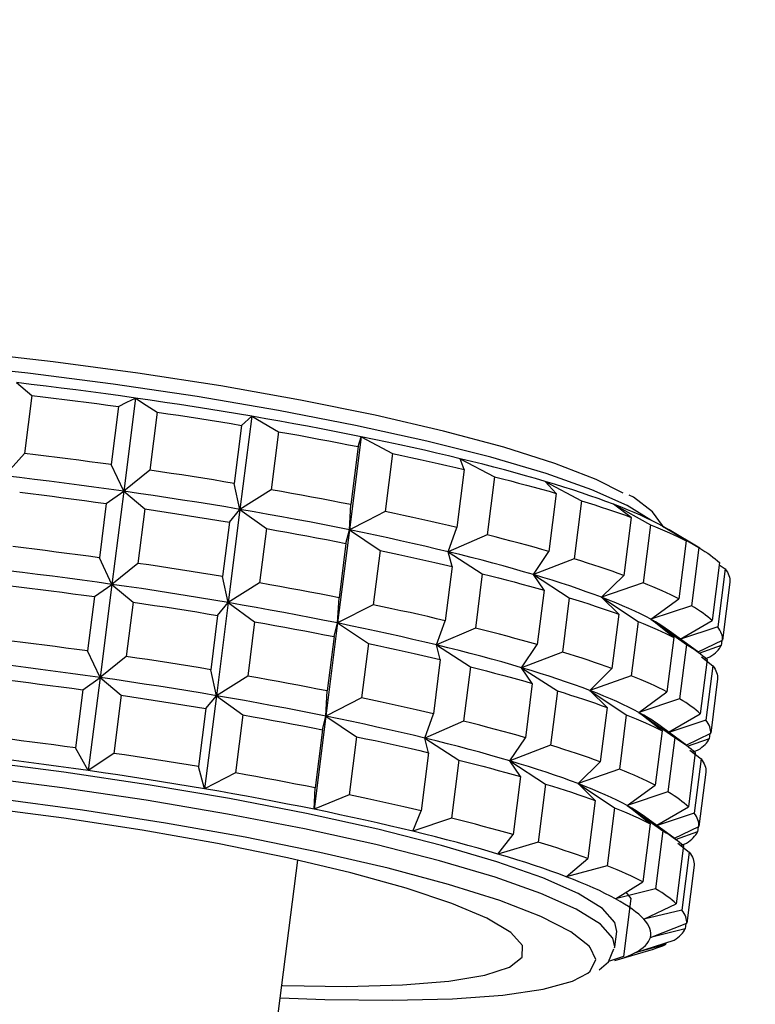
# Model space of a CAD drawing. Header units: millimetres. Extents: x -25785 to 64215, y 1802 to 45092.
# Tile 30 of 53: x 19415 to 19439, y 30822 to 30855. Entities that reach past the tile are written whole.
import ezdxf

# ---------------------------------------------------------------- set-up
doc = ezdxf.new("R2010")
doc.units = ezdxf.units.MM
doc.header["$MEASUREMENT"] = 0
doc.linetypes.add('CONTINU', pattern=[0])
for name, color, linetype in [('0_35___________', 7, 'Continuous'), ('LOC', 4, 'CONTINU'), ('PLAN', 7, 'CONTINU')]:
    doc.layers.add(name, color=color, linetype=linetype)
doc.styles.add('FDBES', font='simplex.shx')

# ---------------------------------------------------------------- blocks, each defined once
blk = doc.blocks.new('A$C7EBD59A9')
at = {"layer": 'PLAN', "color": 0, "linetype": 'Continuous'}
for p, q in [((182.603, 219.919), (183.101, 219.606)), ((186.109, 219.909), (186.109, 217.168)), ((189.284, 219.506), (189.542, 219.807)), ((189.542, 219.807), (189.542, 217.066)), ((189.542, 219.807), (190.379, 219.458)), ((192.738, 219.319), (192.787, 219.616)), ((192.787, 219.616), (192.787, 216.875)), ((183.101, 219.606), (183.101, 217.898)), ((185.65, 219.599), (185.65, 217.891)), ((186.788, 219.581), (186.788, 217.872)), ((189.284, 219.506), (189.284, 217.798)), ((190.379, 219.458), (190.379, 217.75)), ((195.895, 219.044), (195.733, 219.342)), ((195.733, 219.342), (196.796, 218.942)), ((192.738, 219.319), (192.738, 217.611)), ((193.754, 219.243), (193.754, 217.535)), ((195.895, 219.044), (195.895, 217.335)), ((196.796, 218.942), (196.796, 217.234)), ((198.279, 218.995), (199.403, 218.566)), ((198.647, 218.69), (198.279, 218.995)), ((198.647, 218.69), (198.647, 216.981)), ((199.403, 218.566), (199.403, 216.857)), ((200.9, 218.268), (200.339, 218.586)), ((200.339, 218.586), (201.485, 218.127)), ((200.9, 218.268), (200.9, 216.56)), ((183.101, 217.898), (182.603, 217.178)), ((186.109, 217.168), (185.65, 217.891)), ((201.485, 218.127), (201.485, 216.418)), ((202.578, 217.795), (201.843, 218.13)), ((201.843, 218.13), (202.971, 217.64)), ((203.001, 217.627), (202.05, 218.044)), ((186.788, 217.872), (186.109, 217.168)), ((189.542, 217.066), (189.284, 217.798)), ((190.379, 217.75), (189.542, 217.066)), ((202.578, 217.795), (202.578, 216.087)), ((202.971, 217.64), (202.971, 215.932)), ((195.733, 216.601), (195.895, 217.335)), ((185.65, 216.748), (186.109, 217.168)), ((186.109, 217.168), (186.109, 214.427)), ((186.109, 217.168), (186.788, 216.73)), ((189.284, 216.655), (189.542, 217.066)), ((189.542, 217.066), (189.542, 214.325)), ((189.542, 217.066), (190.379, 216.607)), ((196.796, 217.234), (195.733, 216.601)), ((203.622, 217.285), (203.622, 215.577)), ((203.622, 217.214), (203.812, 217.122)), ((203.812, 217.122), (203.812, 215.414)), ((185.65, 216.748), (185.65, 215.149)), ((192.738, 216.468), (192.787, 216.875)), ((192.787, 216.875), (192.787, 214.134)), ((192.787, 216.875), (193.754, 216.392)), ((198.279, 216.254), (198.647, 216.981)), ((199.403, 216.857), (198.279, 216.254)), ((203.999, 216.756), (203.999, 215.048)), ((186.788, 216.73), (186.788, 215.131)), ((189.284, 216.655), (189.284, 215.057)), ((190.379, 216.607), (190.379, 215.009)), ((192.738, 216.468), (192.738, 214.87)), ((195.895, 216.193), (195.733, 216.601)), ((195.733, 216.601), (196.796, 216.091)), ((200.339, 215.845), (200.9, 216.56)), ((193.754, 216.392), (193.754, 214.793)), ((195.895, 216.193), (195.895, 214.594)), ((198.279, 216.254), (199.403, 215.715)), ((198.647, 215.839), (198.279, 216.254)), ((201.485, 216.418), (200.339, 215.845)), ((196.796, 216.091), (196.796, 214.492)), ((201.843, 215.389), (202.578, 216.087)), ((202.971, 215.932), (201.843, 215.389)), ((198.647, 215.839), (198.647, 214.24)), ((199.403, 215.715), (199.403, 214.116)), ((200.9, 215.417), (200.339, 215.845)), ((200.339, 215.845), (201.485, 215.276)), ((200.9, 215.417), (200.9, 213.819)), ((202.578, 214.944), (201.843, 215.389)), ((201.843, 215.389), (202.971, 214.789)), ((202.771, 214.925), (203.622, 215.577)), ((203.812, 215.414), (202.78, 214.92)), ((186.109, 214.427), (185.65, 215.149)), ((186.788, 215.131), (186.109, 214.427)), ((189.542, 214.325), (189.284, 215.057)), ((201.485, 215.276), (201.485, 213.677)), ((203.354, 214.603), (202.386, 215.138)), ((203.333, 214.615), (203.999, 215.048)), ((203.977, 215.034), (203.977, 214.883)), ((190.379, 215.009), (189.542, 214.325)), ((192.787, 214.134), (192.738, 214.87)), ((193.754, 214.793), (192.787, 214.134)), ((202.578, 214.944), (202.578, 213.345)), ((202.971, 214.789), (202.971, 213.19)), ((203.977, 214.883), (203.36, 214.577)), ((195.733, 213.86), (195.895, 214.594)), ((196.796, 214.492), (195.733, 213.86)), ((203.45, 214.483), (203.812, 214.271)), ((203.541, 214.43), (203.695, 214.518)), ((185.65, 214.007), (186.109, 214.427)), ((186.109, 214.427), (186.109, 211.686)), ((186.109, 214.427), (186.788, 213.989)), ((189.284, 213.914), (189.542, 214.325)), ((189.542, 214.325), (189.542, 211.584)), ((189.542, 214.325), (190.379, 213.866)), ((198.279, 213.512), (198.647, 214.24)), ((203.622, 214.434), (203.622, 212.836)), ((203.812, 214.271), (203.812, 212.673)), ((185.65, 214.007), (185.65, 212.408)), ((186.788, 213.989), (186.788, 212.39)), ((189.284, 213.914), (189.284, 212.316)), ((190.379, 213.866), (190.379, 212.268)), ((192.738, 213.727), (192.787, 214.134)), ((192.787, 214.134), (192.787, 211.392)), ((192.787, 214.134), (193.754, 213.651)), ((199.403, 214.116), (198.279, 213.512)), ((203.999, 213.905), (203.999, 212.307)), ((192.738, 213.727), (192.738, 212.129)), ((193.754, 213.651), (193.754, 212.052)), ((195.895, 213.452), (195.733, 213.86)), ((195.733, 213.86), (196.796, 213.35)), ((200.339, 213.104), (200.9, 213.819)), ((201.485, 213.677), (200.339, 213.104)), ((195.895, 213.452), (195.895, 211.853)), ((196.796, 213.35), (196.796, 211.751)), ((198.279, 213.512), (199.403, 212.973)), ((198.647, 213.097), (198.279, 213.512)), ((201.843, 212.648), (202.578, 213.345)), ((198.647, 213.097), (198.647, 211.499)), ((200.9, 212.676), (200.339, 213.104)), ((200.339, 213.104), (201.485, 212.534)), ((202.971, 213.19), (201.843, 212.648)), ((199.403, 212.973), (199.403, 211.375)), ((202.771, 212.184), (203.622, 212.836)), ((200.9, 212.676), (200.9, 211.078)), ((201.485, 212.534), (201.485, 210.936)), ((202.578, 212.203), (201.843, 212.648)), ((201.843, 212.648), (202.971, 212.048)), ((203.812, 212.673), (202.78, 212.179)), ((186.109, 211.686), (185.65, 212.408)), ((186.788, 212.39), (186.109, 211.686)), ((189.542, 211.584), (189.284, 212.316)), ((190.379, 212.268), (189.542, 211.584)), ((203.354, 211.862), (202.386, 212.397)), ((202.578, 212.203), (202.578, 210.604)), ((203.333, 211.874), (203.999, 212.307)), ((203.977, 212.142), (203.36, 211.836)), ((203.977, 212.293), (203.977, 212.142)), ((192.787, 211.392), (192.738, 212.129)), ((193.754, 212.052), (192.787, 211.392)), ((195.733, 211.119), (195.895, 211.853)), ((202.971, 212.048), (202.971, 210.449)), ((185.65, 211.266), (186.109, 211.686)), ((186.109, 211.686), (186.109, 208.945)), ((186.109, 211.686), (186.788, 211.247)), ((189.284, 211.173), (189.542, 211.584)), ((189.542, 211.584), (189.542, 208.843)), ((189.542, 211.584), (190.379, 211.125)), ((196.796, 211.751), (195.733, 211.119)), ((203.45, 211.742), (203.812, 211.53)), ((203.541, 211.689), (203.695, 211.777)), ((203.622, 211.693), (203.622, 210.094)), ((192.738, 210.986), (192.787, 211.392)), ((192.787, 211.392), (192.787, 208.651)), ((192.787, 211.392), (193.754, 210.91)), ((198.279, 210.771), (198.647, 211.499)), ((199.403, 211.375), (198.279, 210.771)), ((203.812, 211.53), (203.812, 209.932)), ((185.65, 211.266), (185.65, 209.557)), ((186.788, 211.247), (186.788, 209.539)), ((189.284, 211.173), (189.284, 209.465)), ((190.379, 211.125), (190.379, 209.417)), ((195.895, 210.711), (195.733, 211.119)), ((195.733, 211.119), (196.796, 210.609)), ((200.339, 210.363), (200.9, 211.078)), ((203.999, 211.164), (203.999, 209.566)), ((192.738, 210.986), (192.738, 209.278)), ((193.754, 210.91), (193.754, 209.201)), ((195.895, 210.711), (195.895, 209.002)), ((198.647, 210.356), (198.279, 210.771)), ((198.279, 210.771), (199.403, 210.232)), ((201.485, 210.936), (200.339, 210.363)), ((196.796, 210.609), (196.796, 208.9)), ((201.843, 209.906), (202.578, 210.604)), ((202.971, 210.449), (201.843, 209.906)), ((198.647, 210.356), (198.647, 208.648)), ((199.403, 210.232), (199.403, 208.524)), ((200.339, 210.363), (201.485, 209.793)), ((200.9, 209.935), (200.339, 210.363)), ((200.9, 209.935), (200.9, 208.227)), ((202.578, 209.462), (201.843, 209.906)), ((201.843, 209.906), (202.971, 209.307)), ((202.771, 209.443), (203.622, 210.094)), ((203.812, 209.932), (202.78, 209.438)), ((186.109, 208.945), (185.65, 209.557)), ((201.485, 209.793), (201.485, 208.085)), ((203.354, 209.121), (202.386, 209.656)), ((203.333, 209.133), (203.999, 209.566)), ((203.977, 209.552), (203.977, 209.401)), ((186.788, 209.539), (186.109, 208.945)), ((189.542, 208.843), (189.284, 209.465)), ((190.379, 209.417), (189.542, 208.843)), ((192.787, 208.651), (192.738, 209.278)), ((202.578, 209.462), (202.578, 207.753)), ((202.971, 209.307), (202.971, 207.598)), ((203.977, 209.401), (203.36, 209.095)), ((193.754, 209.201), (192.787, 208.651)), ((195.733, 208.377), (195.895, 209.002)), ((203.45, 209.001), (203.812, 208.789)), ((203.541, 208.948), (203.695, 209.036)), ((196.796, 208.9), (195.733, 208.377)), ((203.622, 208.952), (203.622, 207.243)), ((203.812, 208.789), (203.812, 207.081)), ((198.279, 208.03), (198.647, 208.648)), ((199.403, 208.524), (198.279, 208.03)), ((203.999, 208.423), (203.999, 206.715)), ((200.339, 207.622), (200.9, 208.227)), ((201.485, 208.085), (200.339, 207.622)), ((201.843, 207.165), (202.578, 207.753)), ((202.971, 207.598), (201.843, 207.165)), ((202.124, 207.39), (202.286, 207.228)), ((192.5, 195.676), (192.5, 207.122)), ((202.286, 207.228), (202.286, 205.519)), ((202.739, 206.677), (203.622, 207.243)), ((203.812, 207.081), (202.739, 206.677)), ((202.997, 206.173), (203.999, 206.715)), ((203.977, 206.703), (203.977, 206.55)), ((203.977, 206.55), (202.997, 206.173)), ((202, 205.77), (202, 206.225)), ((202.607, 205.671), (203.695, 206.185)), ((203.463, 206.023), (202.607, 205.671)), ((203.463, 206.075), (203.463, 206.023)), ((201.999, 205.741), (202, 205.77)), ((202.05, 205.37), (203.001, 205.787)), ((202.286, 205.519), (201.877, 205.326))]:
    blk.add_line(p, q, dxfattribs=at)
at = {"layer": 'PLAN', "color": 0, "linetype": 'Continuous', "flags": 128}
for points in [[(200.585, 218.944), (199.746, 219.239), (198.499, 219.551), (196.956, 219.834), (195.15, 220.082), (193.117, 220.291), (190.899, 220.456), (188.54, 220.574), (186.088, 220.642), (183.594, 220.659), (181.109, 220.625), (178.682, 220.541), (176.363, 220.407), (174.2, 220.228), (172.236, 220.006), (170.512, 219.745), (169.063, 219.453), (167.917, 219.133), (167.099, 218.793), (166.747, 218.562)], [(186.109, 219.909), (185.672, 219.916), (185.234, 219.92), (184.796, 219.924), (184.357, 219.926), (183.919, 219.926), (183.48, 219.925), (183.041, 219.923), (182.603, 219.919)], [(185.65, 219.599), (185.879, 219.755), (186.109, 219.909)], [(186.109, 219.909), (186.448, 219.746), (186.788, 219.581)], [(189.542, 219.807), (189.121, 219.825), (188.697, 219.841), (188.271, 219.856), (187.842, 219.87), (187.411, 219.882), (186.978, 219.892), (186.544, 219.902), (186.109, 219.909)], [(192.787, 219.616), (192.396, 219.644), (192, 219.672), (191.6, 219.698), (191.196, 219.722), (190.788, 219.746), (190.376, 219.767), (189.961, 219.788), (189.542, 219.807)], [(192.787, 219.616), (193.271, 219.43), (193.754, 219.243)], [(195.733, 219.342), (195.385, 219.38), (195.031, 219.418), (194.67, 219.454), (194.304, 219.489), (193.933, 219.522), (193.556, 219.555), (193.174, 219.586), (192.787, 219.616)], [(183.101, 219.606), (183.42, 219.608), (183.739, 219.608), (184.057, 219.609), (184.376, 219.608), (184.695, 219.607), (185.013, 219.605), (185.332, 219.602), (185.65, 219.599)], [(186.788, 219.581), (187.103, 219.574), (187.418, 219.566), (187.731, 219.558), (188.044, 219.549), (188.356, 219.54), (188.666, 219.529), (188.976, 219.518), (189.284, 219.506)], [(190.379, 219.458), (190.681, 219.443), (190.98, 219.428), (191.278, 219.411), (191.574, 219.394), (191.868, 219.376), (192.161, 219.358), (192.451, 219.339), (192.738, 219.319)], [(198.279, 218.995), (197.986, 219.042), (197.685, 219.088), (197.377, 219.133), (197.062, 219.177), (196.74, 219.22), (196.411, 219.262), (196.075, 219.302), (195.733, 219.342)], [(193.754, 219.243), (194.031, 219.22), (194.305, 219.197), (194.577, 219.173), (194.847, 219.148), (195.113, 219.123), (195.377, 219.097), (195.638, 219.071), (195.895, 219.044)], [(196.796, 218.942), (197.039, 218.912), (197.28, 218.882), (197.516, 218.851), (197.75, 218.82), (197.979, 218.788), (198.206, 218.756), (198.428, 218.723), (198.647, 218.69)], [(200.339, 218.586), (200.111, 218.64), (199.874, 218.693), (199.629, 218.746), (199.375, 218.797), (199.113, 218.848), (198.843, 218.898), (198.565, 218.947), (198.279, 218.995)], [(201.851, 218.125), (201.842, 218.153), (201.505, 218.506), (200.896, 218.858), (200.768, 218.905)], [(199.403, 218.566), (199.604, 218.53), (199.801, 218.494), (199.995, 218.457), (200.184, 218.42), (200.369, 218.383), (200.551, 218.345), (200.727, 218.307), (200.9, 218.268)], [(201.843, 218.13), (201.687, 218.189), (201.522, 218.247), (201.348, 218.305), (201.164, 218.363), (200.972, 218.42), (200.77, 218.476), (200.559, 218.531), (200.339, 218.586)], [(185.65, 217.891), (185.332, 217.894), (185.013, 217.897), (184.695, 217.899), (184.376, 217.9), (184.057, 217.9), (183.739, 217.9), (183.42, 217.899), (183.101, 217.898)], [(201.485, 218.127), (201.637, 218.086), (201.785, 218.046), (201.929, 218.005), (202.068, 217.963), (202.202, 217.922), (202.332, 217.88), (202.457, 217.837), (202.578, 217.795)], [(202.05, 218.044), (201.989, 218.07), (201.843, 218.13)], [(189.284, 217.798), (188.976, 217.81), (188.666, 217.821), (188.356, 217.831), (188.044, 217.841), (187.731, 217.85), (187.418, 217.858), (187.103, 217.866), (186.788, 217.872)], [(192.738, 217.611), (192.451, 217.631), (192.161, 217.65), (191.868, 217.668), (191.574, 217.686), (191.278, 217.703), (190.98, 217.719), (190.681, 217.735), (190.379, 217.75)], [(192.787, 216.875), (192.763, 217.242), (192.738, 217.611)], [(202.971, 217.64), (203.07, 217.596), (203.163, 217.552), (203.252, 217.508), (203.336, 217.464), (203.415, 217.419), (203.489, 217.375), (203.558, 217.33), (203.622, 217.285)], [(193.754, 217.535), (193.271, 217.204), (192.787, 216.875)], [(195.895, 217.335), (195.638, 217.362), (195.377, 217.389), (195.113, 217.415), (194.847, 217.44), (194.577, 217.465), (194.305, 217.489), (194.031, 217.512), (193.754, 217.535)], [(186.109, 217.168), (185.672, 217.174), (185.234, 217.179), (184.796, 217.183), (184.357, 217.185), (183.919, 217.185), (183.48, 217.184), (183.041, 217.182), (182.603, 217.178)], [(189.542, 217.066), (189.121, 217.084), (188.697, 217.1), (188.271, 217.115), (187.842, 217.128), (187.411, 217.141), (186.978, 217.151), (186.544, 217.16), (186.109, 217.168)], [(192.787, 216.875), (192.396, 216.903), (192, 216.931), (191.6, 216.957), (191.196, 216.981), (190.788, 217.004), (190.376, 217.026), (189.961, 217.047), (189.542, 217.066)], [(198.647, 216.981), (198.428, 217.015), (198.206, 217.047), (197.979, 217.08), (197.75, 217.112), (197.516, 217.143), (197.28, 217.174), (197.039, 217.204), (196.796, 217.234)], [(203.812, 217.122), (203.853, 217.077), (203.889, 217.031), (203.92, 216.985), (203.946, 216.94), (203.967, 216.894), (203.983, 216.848), (203.993, 216.802), (203.999, 216.756)], [(183.101, 216.755), (183.42, 216.757), (183.739, 216.758), (184.057, 216.758), (184.376, 216.757), (184.695, 216.756), (185.013, 216.754), (185.332, 216.751), (185.65, 216.748)], [(195.733, 216.601), (195.385, 216.639), (195.031, 216.677), (194.67, 216.713), (194.304, 216.748), (193.933, 216.781), (193.556, 216.814), (193.174, 216.845), (192.787, 216.875)], [(200.9, 216.56), (200.727, 216.599), (200.551, 216.637), (200.369, 216.675), (200.184, 216.712), (199.995, 216.749), (199.801, 216.786), (199.604, 216.822), (199.403, 216.857)], [(186.788, 216.73), (187.103, 216.723), (187.418, 216.715), (187.731, 216.707), (188.044, 216.698), (188.356, 216.689), (188.666, 216.678), (188.976, 216.667), (189.284, 216.655)], [(190.379, 216.607), (190.681, 216.592), (190.98, 216.577), (191.278, 216.56), (191.574, 216.543), (191.868, 216.525), (192.161, 216.507), (192.451, 216.488), (192.738, 216.468)], [(198.279, 216.254), (197.986, 216.301), (197.685, 216.347), (197.377, 216.392), (197.062, 216.436), (196.74, 216.479), (196.411, 216.52), (196.075, 216.561), (195.733, 216.601)], [(193.754, 216.392), (194.031, 216.369), (194.305, 216.346), (194.577, 216.322), (194.847, 216.297), (195.113, 216.272), (195.377, 216.246), (195.638, 216.22), (195.895, 216.193)], [(200.339, 215.845), (200.111, 215.899), (199.874, 215.952), (199.629, 216.005), (199.375, 216.056), (199.113, 216.107), (198.843, 216.157), (198.565, 216.206), (198.279, 216.254)], [(202.578, 216.087), (202.457, 216.129), (202.332, 216.171), (202.202, 216.213), (202.068, 216.255), (201.929, 216.296), (201.785, 216.337), (201.637, 216.378), (201.485, 216.418)], [(196.796, 216.091), (197.039, 216.061), (197.28, 216.031), (197.516, 216), (197.75, 215.969), (197.979, 215.937), (198.206, 215.905), (198.428, 215.872), (198.647, 215.838)], [(203.622, 215.577), (203.558, 215.622), (203.489, 215.666), (203.415, 215.711), (203.336, 215.756), (203.252, 215.8), (203.163, 215.844), (203.07, 215.888), (202.971, 215.932)], [(199.403, 215.715), (199.604, 215.679), (199.801, 215.643), (199.995, 215.606), (200.184, 215.569), (200.369, 215.532), (200.551, 215.494), (200.727, 215.456), (200.9, 215.417)], [(201.843, 215.389), (201.687, 215.448), (201.522, 215.506), (201.348, 215.564), (201.164, 215.622), (200.972, 215.679), (200.77, 215.735), (200.559, 215.79), (200.339, 215.845)], [(202.386, 215.138), (202.369, 215.147), (202.252, 215.208), (202.125, 215.269), (201.989, 215.329), (201.843, 215.389)], [(203.999, 215.048), (203.993, 215.094), (203.983, 215.14), (203.967, 215.185), (203.946, 215.231), (203.92, 215.277), (203.889, 215.323), (203.853, 215.368), (203.812, 215.414)], [(185.65, 215.149), (185.332, 215.153), (185.013, 215.156), (184.695, 215.158), (184.376, 215.159), (184.057, 215.159), (183.739, 215.159), (183.42, 215.158), (183.101, 215.156)], [(189.284, 215.057), (188.976, 215.069), (188.666, 215.08), (188.356, 215.09), (188.044, 215.1), (187.731, 215.109), (187.418, 215.117), (187.103, 215.124), (186.788, 215.131)], [(201.485, 215.276), (201.637, 215.235), (201.785, 215.195), (201.929, 215.154), (202.068, 215.112), (202.202, 215.071), (202.332, 215.029), (202.457, 214.986), (202.578, 214.944)], [(192.738, 214.87), (192.451, 214.89), (192.161, 214.909), (191.868, 214.927), (191.574, 214.945), (191.278, 214.962), (190.98, 214.978), (190.681, 214.994), (190.379, 215.009)], [(195.895, 214.594), (195.638, 214.621), (195.377, 214.648), (195.113, 214.674), (194.847, 214.699), (194.577, 214.723), (194.305, 214.747), (194.031, 214.771), (193.754, 214.793)], [(202.971, 214.789), (203.07, 214.745), (203.163, 214.701), (203.252, 214.657), (203.336, 214.613), (203.415, 214.568), (203.489, 214.524), (203.558, 214.479), (203.622, 214.434)], [(203.695, 214.518), (203.748, 214.563), (203.796, 214.609), (203.838, 214.654), (203.876, 214.7), (203.909, 214.745), (203.937, 214.791), (203.96, 214.837), (203.977, 214.883)], [(186.109, 214.427), (185.672, 214.433), (185.234, 214.438), (184.796, 214.442), (184.357, 214.443), (183.919, 214.444), (183.48, 214.443), (183.041, 214.44), (182.603, 214.437)], [(198.647, 214.24), (198.428, 214.273), (198.206, 214.306), (197.979, 214.339), (197.75, 214.371), (197.516, 214.402), (197.28, 214.433), (197.039, 214.463), (196.796, 214.492)], [(189.542, 214.325), (189.121, 214.343), (188.697, 214.359), (188.271, 214.374), (187.842, 214.387), (187.411, 214.399), (186.978, 214.41), (186.544, 214.419), (186.109, 214.427)], [(192.787, 214.134), (192.396, 214.162), (192, 214.189), (191.6, 214.215), (191.196, 214.24), (190.788, 214.263), (190.376, 214.285), (189.961, 214.306), (189.542, 214.325)], [(203.812, 214.271), (203.853, 214.226), (203.889, 214.18), (203.92, 214.134), (203.946, 214.089), (203.967, 214.043), (203.983, 213.997), (203.993, 213.951), (203.999, 213.905)], [(183.101, 214.014), (183.42, 214.015), (183.739, 214.016), (184.057, 214.017), (184.376, 214.016), (184.695, 214.015), (185.013, 214.013), (185.332, 214.01), (185.65, 214.007)], [(186.788, 213.989), (187.103, 213.982), (187.418, 213.974), (187.731, 213.966), (188.044, 213.957), (188.356, 213.947), (188.666, 213.937), (188.976, 213.926), (189.284, 213.914)], [(190.379, 213.866), (190.681, 213.851), (190.98, 213.835), (191.278, 213.819), (191.574, 213.802), (191.868, 213.784), (192.161, 213.766), (192.451, 213.747), (192.738, 213.727)], [(195.733, 213.86), (195.385, 213.898), (195.031, 213.935), (194.67, 213.972), (194.304, 214.006), (193.933, 214.04), (193.556, 214.073), (193.174, 214.104), (192.787, 214.134)], [(200.9, 213.819), (200.727, 213.858), (200.551, 213.896), (200.369, 213.934), (200.184, 213.971), (199.995, 214.008), (199.801, 214.044), (199.604, 214.08), (199.403, 214.116)], [(193.754, 213.651), (194.031, 213.628), (194.305, 213.605), (194.577, 213.581), (194.847, 213.556), (195.113, 213.531), (195.377, 213.505), (195.638, 213.479), (195.895, 213.452)], [(198.279, 213.512), (197.986, 213.56), (197.685, 213.606), (197.377, 213.651), (197.062, 213.695), (196.74, 213.738), (196.411, 213.779), (196.075, 213.82), (195.733, 213.86)], [(202.578, 213.345), (202.457, 213.388), (202.332, 213.43), (202.202, 213.472), (202.068, 213.514), (201.929, 213.555), (201.785, 213.596), (201.637, 213.637), (201.485, 213.677)], [(196.796, 213.35), (197.039, 213.32), (197.28, 213.29), (197.516, 213.259), (197.75, 213.228), (197.979, 213.196), (198.206, 213.164), (198.428, 213.131), (198.647, 213.097)], [(200.339, 213.104), (200.111, 213.158), (199.874, 213.211), (199.629, 213.263), (199.375, 213.315), (199.113, 213.366), (198.843, 213.416), (198.565, 213.465), (198.279, 213.512)], [(201.843, 212.648), (201.687, 212.707), (201.522, 212.765), (201.348, 212.823), (201.164, 212.881), (200.972, 212.937), (200.77, 212.994), (200.559, 213.049), (200.339, 213.104)], [(203.622, 212.836), (203.558, 212.881), (203.489, 212.925), (203.415, 212.97), (203.336, 213.015), (203.252, 213.059), (203.163, 213.103), (203.07, 213.147), (202.971, 213.19)], [(199.403, 212.973), (199.604, 212.938), (199.801, 212.902), (199.995, 212.865), (200.184, 212.828), (200.369, 212.791), (200.551, 212.753), (200.727, 212.715), (200.9, 212.676)], [(201.485, 212.534), (201.637, 212.494), (201.785, 212.453), (201.929, 212.412), (202.068, 212.371), (202.202, 212.329), (202.332, 212.288), (202.457, 212.245), (202.578, 212.203)], [(202.386, 212.397), (202.369, 212.406), (202.252, 212.467), (202.125, 212.528), (201.989, 212.588), (201.843, 212.648)], [(203.999, 212.307), (203.993, 212.353), (203.983, 212.398), (203.967, 212.444), (203.946, 212.49), (203.92, 212.536), (203.889, 212.582), (203.853, 212.627), (203.812, 212.673)], [(185.65, 212.408), (185.332, 212.412), (185.013, 212.414), (184.695, 212.416), (184.376, 212.418), (184.057, 212.418), (183.739, 212.418), (183.42, 212.417), (183.101, 212.415)], [(189.284, 212.316), (188.976, 212.328), (188.666, 212.339), (188.356, 212.349), (188.044, 212.359), (187.731, 212.368), (187.418, 212.376), (187.103, 212.383), (186.788, 212.39)], [(192.738, 212.129), (192.451, 212.148), (192.161, 212.167), (191.868, 212.186), (191.574, 212.204), (191.278, 212.221), (190.98, 212.237), (190.681, 212.253), (190.379, 212.268)], [(203.695, 211.777), (203.748, 211.822), (203.796, 211.868), (203.838, 211.913), (203.876, 211.959), (203.909, 212.004), (203.937, 212.05), (203.96, 212.096), (203.977, 212.142)], [(195.895, 211.853), (195.638, 211.88), (195.377, 211.907), (195.113, 211.932), (194.847, 211.958), (194.577, 211.982), (194.305, 212.006), (194.031, 212.03), (193.754, 212.052)], [(202.971, 212.048), (203.07, 212.004), (203.163, 211.96), (203.252, 211.916), (203.336, 211.872), (203.415, 211.827), (203.489, 211.783), (203.558, 211.738), (203.622, 211.693)], [(186.109, 211.686), (185.672, 211.692), (185.234, 211.697), (184.796, 211.7), (184.357, 211.702), (183.919, 211.703), (183.48, 211.702), (183.041, 211.699), (182.603, 211.695)], [(189.542, 211.584), (189.121, 211.602), (188.697, 211.618), (188.271, 211.633), (187.842, 211.646), (187.411, 211.658), (186.978, 211.669), (186.544, 211.678), (186.109, 211.686)], [(192.787, 211.392), (192.396, 211.421), (192, 211.448), (191.6, 211.474), (191.196, 211.499), (190.788, 211.522), (190.376, 211.544), (189.961, 211.565), (189.542, 211.584)], [(198.647, 211.499), (198.428, 211.532), (198.206, 211.565), (197.979, 211.598), (197.75, 211.629), (197.516, 211.661), (197.28, 211.691), (197.039, 211.722), (196.796, 211.751)], [(195.733, 211.119), (195.385, 211.157), (195.031, 211.194), (194.67, 211.23), (194.304, 211.265), (193.933, 211.299), (193.556, 211.331), (193.174, 211.363), (192.787, 211.392)], [(200.9, 211.078), (200.727, 211.116), (200.551, 211.155), (200.369, 211.192), (200.184, 211.23), (199.995, 211.267), (199.801, 211.303), (199.604, 211.339), (199.403, 211.375)], [(203.812, 211.53), (203.853, 211.485), (203.889, 211.439), (203.92, 211.393), (203.946, 211.348), (203.967, 211.302), (203.983, 211.256), (203.993, 211.21), (203.999, 211.164)], [(183.101, 211.273), (183.42, 211.274), (183.739, 211.275), (184.057, 211.276), (184.376, 211.275), (184.695, 211.274), (185.013, 211.272), (185.332, 211.269), (185.65, 211.266)], [(186.788, 211.247), (187.103, 211.241), (187.418, 211.233), (187.731, 211.225), (188.044, 211.216), (188.356, 211.206), (188.666, 211.196), (188.976, 211.185), (189.284, 211.173)], [(190.379, 211.125), (190.681, 211.11), (190.98, 211.094), (191.278, 211.078), (191.574, 211.061), (191.868, 211.043), (192.161, 211.025), (192.451, 211.006), (192.738, 210.986)], [(198.279, 210.771), (197.986, 210.818), (197.685, 210.864), (197.377, 210.909), (197.062, 210.953), (196.74, 210.996), (196.411, 211.038), (196.075, 211.079), (195.733, 211.119)], [(193.754, 210.91), (194.031, 210.887), (194.305, 210.864), (194.577, 210.84), (194.847, 210.815), (195.113, 210.79), (195.377, 210.764), (195.638, 210.738), (195.895, 210.711)], [(200.339, 210.363), (200.111, 210.417), (199.874, 210.47), (199.629, 210.522), (199.375, 210.574), (199.113, 210.625), (198.843, 210.674), (198.565, 210.723), (198.279, 210.771)], [(202.578, 210.604), (202.457, 210.647), (202.332, 210.689), (202.202, 210.731), (202.068, 210.773), (201.929, 210.814), (201.785, 210.855), (201.637, 210.896), (201.485, 210.936)], [(196.796, 210.609), (197.039, 210.579), (197.28, 210.549), (197.516, 210.518), (197.75, 210.487), (197.979, 210.455), (198.206, 210.423), (198.428, 210.39), (198.647, 210.356)], [(203.622, 210.094), (203.558, 210.139), (203.489, 210.184), (203.415, 210.229), (203.336, 210.273), (203.252, 210.318), (203.163, 210.362), (203.07, 210.406), (202.971, 210.449)], [(199.403, 210.232), (199.604, 210.197), (199.801, 210.161), (199.995, 210.124), (200.184, 210.087), (200.369, 210.05), (200.551, 210.012), (200.727, 209.974), (200.9, 209.935)], [(201.843, 209.906), (201.687, 209.966), (201.522, 210.024), (201.348, 210.082), (201.164, 210.14), (200.972, 210.196), (200.77, 210.252), (200.559, 210.308), (200.339, 210.363)], [(202.386, 209.656), (202.369, 209.665), (202.252, 209.726), (202.125, 209.787), (201.989, 209.847), (201.843, 209.906)], [(203.999, 209.566), (203.993, 209.611), (203.983, 209.657), (203.967, 209.703), (203.946, 209.749), (203.92, 209.795), (203.889, 209.841), (203.853, 209.886), (203.812, 209.932)], [(185.65, 209.557), (185.332, 209.561), (185.013, 209.563), (184.695, 209.565), (184.376, 209.567), (184.057, 209.567), (183.739, 209.567), (183.42, 209.566), (183.101, 209.564)], [(201.485, 209.793), (201.637, 209.753), (201.785, 209.712), (201.929, 209.671), (202.068, 209.63), (202.202, 209.588), (202.332, 209.546), (202.457, 209.504), (202.578, 209.462)], [(189.284, 209.465), (188.976, 209.477), (188.666, 209.488), (188.356, 209.498), (188.044, 209.508), (187.731, 209.517), (187.418, 209.525), (187.103, 209.532), (186.788, 209.539)], [(192.738, 209.278), (192.451, 209.297), (192.161, 209.316), (191.868, 209.335), (191.574, 209.353), (191.278, 209.37), (190.98, 209.386), (190.681, 209.402), (190.379, 209.417)], [(202.971, 209.307), (203.07, 209.263), (203.163, 209.219), (203.252, 209.175), (203.336, 209.131), (203.415, 209.086), (203.489, 209.042), (203.558, 208.997), (203.622, 208.952)], [(203.695, 209.036), (203.748, 209.081), (203.796, 209.126), (203.838, 209.172), (203.876, 209.218), (203.909, 209.263), (203.937, 209.309), (203.96, 209.355), (203.977, 209.401)], [(195.895, 209.002), (195.638, 209.029), (195.377, 209.056), (195.113, 209.082), (194.847, 209.107), (194.577, 209.131), (194.305, 209.155), (194.031, 209.179), (193.754, 209.201)], [(202, 206.225), (201.917, 206.474), (201.502, 206.831), (200.746, 207.176), (199.665, 207.502), (198.278, 207.804), (196.614, 208.074), (194.704, 208.309), (192.586, 208.504), (190.301, 208.654), (187.893, 208.756), (185.409, 208.81), (182.898, 208.813), (180.408, 208.766), (177.988, 208.669), (175.686, 208.524), (173.545, 208.335), (171.607, 208.105), (169.911, 207.839), (168.489, 207.54), (167.369, 207.217), (166.572, 206.874), (166.115, 206.518), (166, 206.225)], [(186.109, 208.945), (185.672, 208.951), (185.234, 208.956), (184.796, 208.959), (184.357, 208.961), (183.919, 208.962), (183.48, 208.961), (183.041, 208.958), (182.603, 208.954)], [(189.542, 208.843), (189.121, 208.86), (188.697, 208.877), (188.271, 208.892), (187.842, 208.905), (187.411, 208.917), (186.978, 208.928), (186.544, 208.937), (186.109, 208.945)], [(192.787, 208.651), (192.396, 208.68), (192, 208.707), (191.6, 208.733), (191.196, 208.758), (190.788, 208.781), (190.376, 208.803), (189.961, 208.824), (189.542, 208.843)], [(198.647, 208.648), (198.428, 208.681), (198.206, 208.714), (197.979, 208.747), (197.75, 208.778), (197.516, 208.81), (197.28, 208.84), (197.039, 208.871), (196.796, 208.9)], [(203.812, 208.789), (203.853, 208.744), (203.889, 208.698), (203.92, 208.652), (203.946, 208.606), (203.967, 208.561), (203.983, 208.515), (203.993, 208.469), (203.999, 208.423)], [(195.733, 208.377), (195.385, 208.416), (195.031, 208.453), (194.67, 208.489), (194.304, 208.524), (193.933, 208.558), (193.556, 208.59), (193.174, 208.622), (192.787, 208.651)], [(200.9, 208.227), (200.727, 208.265), (200.551, 208.304), (200.369, 208.341), (200.184, 208.379), (199.995, 208.416), (199.801, 208.452), (199.604, 208.488), (199.403, 208.524)], [(198.279, 208.03), (197.986, 208.077), (197.685, 208.123), (197.377, 208.168), (197.062, 208.212), (196.74, 208.255), (196.411, 208.297), (196.075, 208.338), (195.733, 208.377)], [(200.339, 207.622), (200.111, 207.676), (199.874, 207.729), (199.629, 207.781), (199.375, 207.833), (199.113, 207.884), (198.843, 207.933), (198.565, 207.982), (198.279, 208.03)], [(202.578, 207.753), (202.457, 207.796), (202.332, 207.838), (202.202, 207.88), (202.068, 207.922), (201.929, 207.963), (201.785, 208.004), (201.637, 208.045), (201.485, 208.085)], [(201.295, 205.66), (201.259, 205.691), (200.672, 206.041), (199.746, 206.375), (198.499, 206.686), (196.956, 206.969), (195.15, 207.218), (193.117, 207.426), (190.899, 207.592), (188.54, 207.709), (186.088, 207.778), (183.594, 207.795), (181.109, 207.761), (178.682, 207.676), (176.363, 207.543), (174.2, 207.363), (172.236, 207.141), (170.512, 206.881), (169.063, 206.588), (167.917, 206.269), (167.099, 205.929), (166.625, 205.576), (166.612, 205.56)], [(201.843, 207.165), (201.687, 207.224), (201.522, 207.283), (201.348, 207.341), (201.164, 207.398), (200.972, 207.455), (200.77, 207.511), (200.559, 207.567), (200.339, 207.622)], [(203.622, 207.243), (203.558, 207.288), (203.489, 207.333), (203.415, 207.378), (203.336, 207.422), (203.252, 207.467), (203.163, 207.511), (203.07, 207.555), (202.971, 207.598)], [(192.5, 203.428), (192.526, 203.43), (194.381, 203.639), (195.993, 203.887), (197.323, 204.167), (198.341, 204.473), (199.023, 204.797), (199.353, 205.133), (199.323, 205.473), (198.934, 205.807), (198.195, 206.129), (197.123, 206.431), (195.743, 206.706), (194.089, 206.948), (192.197, 207.15), (190.114, 207.308), (187.887, 207.419), (185.57, 207.479), (183.215, 207.488)], [(202.739, 206.677), (202.661, 206.739), (202.574, 206.801), (202.476, 206.863), (202.369, 206.924), (202.252, 206.985), (202.125, 207.046), (201.989, 207.106), (201.843, 207.165)], [(203.999, 206.715), (203.993, 206.76), (203.983, 206.806), (203.967, 206.852), (203.946, 206.898), (203.92, 206.944), (203.889, 206.99), (203.853, 207.035), (203.812, 207.081)], [(202.997, 206.173), (203, 206.237), (202.993, 206.3), (202.976, 206.363), (202.949, 206.426), (202.911, 206.489), (202.864, 206.552), (202.806, 206.615), (202.739, 206.677)], [(203.695, 206.185), (203.748, 206.23), (203.796, 206.275), (203.838, 206.321), (203.876, 206.367), (203.909, 206.412), (203.937, 206.458), (203.96, 206.504), (203.977, 206.55)], [(202.607, 205.671), (202.691, 205.733), (202.765, 205.796), (202.829, 205.858), (202.883, 205.921), (202.926, 205.984), (202.96, 206.047), (202.983, 206.11), (202.997, 206.173)], [(203.001, 205.787), (203.035, 205.802), (203.13, 205.846), (203.221, 205.89), (203.306, 205.934), (203.387, 205.979), (203.463, 206.023)], [(201.63, 205.042), (201.872, 205.31), (201.979, 205.708)], [(202.05, 205.37), (202.174, 205.426), (202.297, 205.487), (202.41, 205.548), (202.514, 205.61), (202.607, 205.671)], [(192.5, 203.071), (193.8, 203.186), (195.764, 203.409), (197.488, 203.669), (198.937, 203.961), (200.083, 204.281), (200.901, 204.621), (201.317, 204.911)]]:
    blk.add_lwpolyline(points, dxfattribs=at)
at = {"layer": 'PLAN', "color": 6, "flags": 128}
for points in [[(201.485, 218.26), (200.746, 218.595), (199.665, 218.922), (198.278, 219.223), (196.614, 219.494), (194.704, 219.729), (192.586, 219.923), (190.301, 220.073), (187.893, 220.176), (185.409, 220.229), (182.898, 220.232), (180.408, 220.185), (177.988, 220.088), (175.686, 219.944), (173.545, 219.755), (171.607, 219.525), (169.911, 219.258), (168.489, 218.96), (167.369, 218.636), (166.572, 218.293), (166.515, 218.26)], [(202, 205.77), (201.917, 206.019), (201.502, 206.375), (200.746, 206.72), (199.665, 207.047), (198.278, 207.348), (196.614, 207.619), (194.704, 207.854), (192.586, 208.048), (190.301, 208.198), (187.893, 208.301), (185.409, 208.355), (182.898, 208.358), (180.408, 208.31), (177.988, 208.214), (175.686, 208.069), (173.545, 207.88), (171.607, 207.65), (169.911, 207.383), (168.489, 207.085), (167.369, 206.761), (166.572, 206.418), (166.115, 206.063), (166, 205.763)], [(201.317, 204.911), (201.375, 204.974), (201.495, 205.333), (201.295, 205.66)]]:
    blk.add_lwpolyline(points, dxfattribs=at)
blk = doc.blocks.new('CONSOLE2')
at = {"layer": 'LOC', "xscale": 1.149999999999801, "yscale": 1.149999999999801, "zscale": 1.149999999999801, "rotation": 331.173118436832}
blk.add_blockref('A$C7EBD59A9', (-107.018, -166.936), dxfattribs=at)

msp = doc.modelspace()

# ---------------------------------------------------------------- block references
at = {"layer": 'LOC', "rotation": 21.61869571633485}
msp.add_blockref('CONSOLE2', (19212.45607, 30813.16086), dxfattribs=at)

# ---------------------------------------------------------------- texts
at = {"layer": '0_35___________', "insert": (19153.07399, 31288.19716), "char_height": 160, "attachment_point": 5, "rotation": 291.510933, "style": 'FDBES'}
msp.add_mtext('{\\fArial|b0|i0|c238|p34;\\C2;70 min 2,0Pb\\P60}', dxfattribs=at)

doc.saveas('drawing.dxf')
